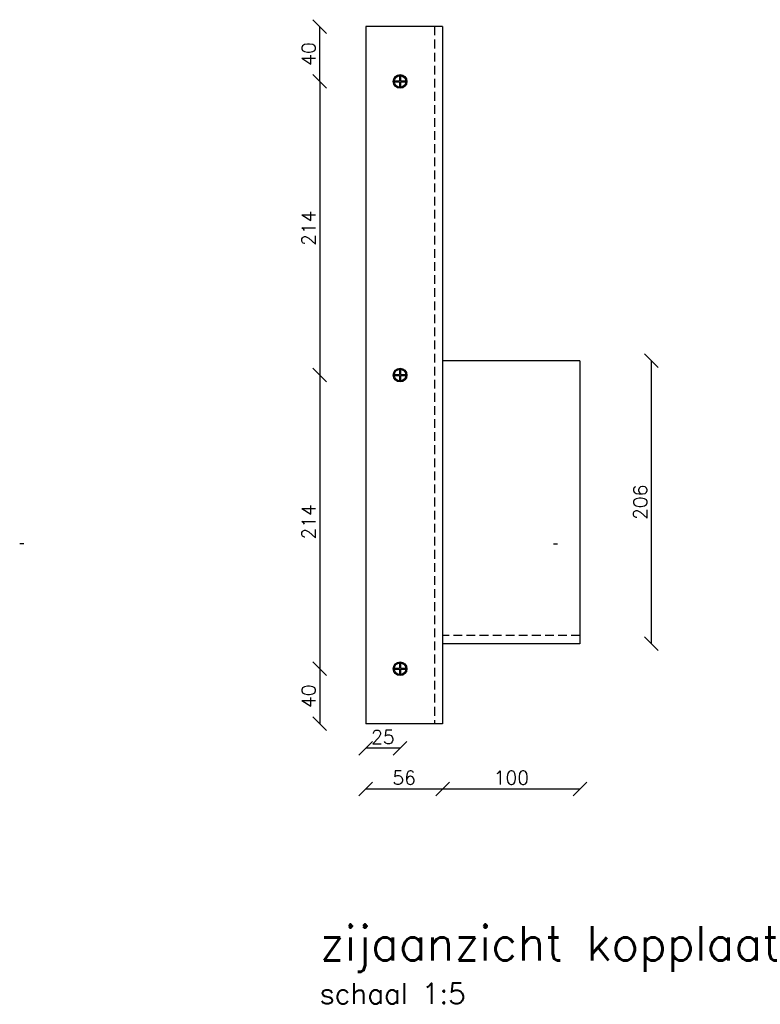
# Model space of a CAD drawing. Header units: metres. Extents: x 153805 to 212562, y 1698 to 57427.
# Tile 21 of 24: x 212023 to 212562, y 6804 to 7521. Entities that reach past the tile are written whole.
import ezdxf

# ---------------------------------------------------------------- set-up
doc = ezdxf.new("R2010")
doc.units = ezdxf.units.M
doc.linetypes.add('HIDDEN', pattern=[9.525, 6.35, -3.175])
doc.layers.add('N-WE-SC-STAALVORM-G', color=140, linetype='Continuous', lineweight=25)
doc.layers.add('TL00_HULPLAAG-profielen', color=211, linetype='Continuous', plot=False)
doc.layers.add('TM00_MAATVOERING', color=1, linetype='Continuous')
doc.layers.add('tt00_tekst', color=7, linetype='Continuous')
doc.styles.add('ROMANS', font='romans.shx')
doc.dimstyles.new('RODOR-DIM-005 MM', dxfattribs={"dimscale": 5, "dimtxt": 2, "dimasz": 2, "dimexe": 1.25, "dimexo": 0.625, "dimtad": 1, "dimdec": 0, "dimzin": 1, "dimdsep": 46, "dimtxsty": 'ROMANS', "dimblk": 'OBLIQUE', "dimcen": 0, "dimse1": 1, "dimse2": 1, "dimclrd": 1, "dimclre": 1, "dimclrt": 2, "dimadec": 0, "dimazin": 0, "dimtfac": 1, "dimtdec": 0, "dimtmove": 2, "dimatfit": 3, "dimfxl": 1, "dimtolj": 1, "dimtzin": 0, "dimlwd": -1, "dimlwe": -1, "dimarcsym": 0})

# ---------------------------------------------------------------- blocks, each defined once
blk = doc.blocks.new('_Oblique')
at = {"color": 0, "linetype": 'ByBlock', "lineweight": -2}
blk.add_line((-0.5, -0.5), (0.5, 0.5), dxfattribs=at)
blk = doc.blocks.new('*D40')
at = {"layer": 'Defpoints', "color": 0, "transparency": 16777216}
for p in [(212241.32, 7515.99), (212299.75, 7515.99), (212299.75, 7476.03)]:
    blk.add_point(p, dxfattribs=at)
at = {"layer": 'TM00_MAATVOERING', "color": 1, "transparency": 16777216}
blk.add_line((212241.32, 7476.03), (212241.32, 7515.99), dxfattribs=at)
at = {"layer": 'TM00_MAATVOERING', "color": 1, "transparency": 16777216, "xscale": 10, "yscale": 10, "zscale": 10}
for p, rotation in [((212241.32, 7515.99), 90), ((212241.32, 7476.03), 270)]:
    blk.add_blockref('_Oblique', p, dxfattribs=dict(at, rotation=rotation))
at = {"layer": 'TM00_MAATVOERING', "color": 2, "transparency": 16777216, "insert": (212233.19, 7496.01), "char_height": 10, "attachment_point": 5, "rotation": 90, "style": 'ROMANS'}
blk.add_mtext('\\A1;40', dxfattribs=at)
blk = doc.blocks.new('*D41')
at = {"layer": 'Defpoints', "color": 0, "transparency": 16777216}
for p in [(212299.75, 7476.03), (212241.32, 7262.27), (212299.75, 7262.27)]:
    blk.add_point(p, dxfattribs=at)
at = {"layer": 'TM00_MAATVOERING', "color": 1, "transparency": 16777216}
blk.add_line((212241.32, 7476.03), (212241.32, 7262.27), dxfattribs=at)
at = {"layer": 'TM00_MAATVOERING', "color": 1, "transparency": 16777216, "xscale": 10, "yscale": 10, "zscale": 10}
for p, rotation in [((212241.32, 7476.03), 90), ((212241.32, 7262.27), 270)]:
    blk.add_blockref('_Oblique', p, dxfattribs=dict(at, rotation=rotation))
at = {"layer": 'TM00_MAATVOERING', "color": 2, "transparency": 16777216, "insert": (212233.19, 7369.15), "char_height": 10, "attachment_point": 5, "rotation": 90, "style": 'ROMANS'}
blk.add_mtext('\\A1;214', dxfattribs=at)
blk = doc.blocks.new('*D42')
at = {"layer": 'Defpoints', "color": 0, "transparency": 16777216}
for p in [(212486.42, 7262.27), (212241.32, 7048.51), (212299.75, 7048.51)]:
    blk.add_point(p, dxfattribs=at)
at = {"layer": 'TM00_MAATVOERING', "color": 1, "transparency": 16777216}
blk.add_line((212241.32, 7262.27), (212241.32, 7048.51), dxfattribs=at)
at = {"layer": 'TM00_MAATVOERING', "color": 1, "transparency": 16777216, "xscale": 10, "yscale": 10, "zscale": 10}
for p, rotation in [((212241.32, 7262.27), 90), ((212241.32, 7048.51), 270)]:
    blk.add_blockref('_Oblique', p, dxfattribs=dict(at, rotation=rotation))
at = {"layer": 'TM00_MAATVOERING', "color": 2, "transparency": 16777216, "insert": (212233.19, 7155.39), "char_height": 10, "attachment_point": 5, "rotation": 90, "style": 'ROMANS'}
blk.add_mtext('\\A1;214', dxfattribs=at)
blk = doc.blocks.new('*D43')
at = {"layer": 'Defpoints', "color": 0, "transparency": 16777216}
for p in [(212299.75, 7048.51), (212241.32, 7008.54), (212299.75, 7008.54)]:
    blk.add_point(p, dxfattribs=at)
at = {"layer": 'TM00_MAATVOERING', "color": 1, "transparency": 16777216}
blk.add_line((212241.32, 7048.51), (212241.32, 7008.54), dxfattribs=at)
at = {"layer": 'TM00_MAATVOERING', "color": 1, "transparency": 16777216, "xscale": 10, "yscale": 10, "zscale": 10}
for p, rotation in [((212241.32, 7048.51), 90), ((212241.32, 7008.54), 270)]:
    blk.add_blockref('_Oblique', p, dxfattribs=dict(at, rotation=rotation))
at = {"layer": 'TM00_MAATVOERING', "color": 2, "transparency": 16777216, "insert": (212233.19, 7028.53), "char_height": 10, "attachment_point": 5, "rotation": 90, "style": 'ROMANS'}
blk.add_mtext('\\A1;40', dxfattribs=at)
blk = doc.blocks.new('*D44')
at = {"layer": 'Defpoints', "color": 0, "transparency": 16777216}
for p in [(212274.73, 7008.54), (212330.73, 7008.54), (212330.73, 6961.04)]:
    blk.add_point(p, dxfattribs=at)
at = {"layer": 'TM00_MAATVOERING', "color": 1, "transparency": 16777216}
blk.add_line((212274.73, 6961.04), (212330.73, 6961.04), dxfattribs=at)
at = {"layer": 'TM00_MAATVOERING', "color": 1, "transparency": 16777216, "xscale": 10, "yscale": 10, "zscale": 10, "rotation": 180}
blk.add_blockref('_Oblique', (212274.73, 6961.04), dxfattribs=at)
at = {"layer": 'TM00_MAATVOERING', "color": 1, "transparency": 16777216, "xscale": 10, "yscale": 10, "zscale": 10}
blk.add_blockref('_Oblique', (212330.73, 6961.04), dxfattribs=at)
at = {"layer": 'TM00_MAATVOERING', "color": 2, "transparency": 16777216, "insert": (212302.73, 6969.16), "char_height": 10, "attachment_point": 5, "style": 'ROMANS'}
blk.add_mtext('\\A1;56', dxfattribs=at)
blk = doc.blocks.new('*D45')
at = {"layer": 'Defpoints', "color": 0, "transparency": 16777216}
for p in [(212274.73, 7048.51), (212299.75, 7048.51), (212274.73, 6990.65)]:
    blk.add_point(p, dxfattribs=at)
at = {"layer": 'TM00_MAATVOERING', "color": 1, "transparency": 16777216}
blk.add_line((212299.75, 6990.65), (212274.73, 6990.65), dxfattribs=at)
at = {"layer": 'TM00_MAATVOERING', "color": 1, "transparency": 16777216, "xscale": 10, "yscale": 10, "zscale": 10, "rotation": 180}
blk.add_blockref('_Oblique', (212274.73, 6990.65), dxfattribs=at)
at = {"layer": 'TM00_MAATVOERING', "color": 1, "transparency": 16777216, "xscale": 10, "yscale": 10, "zscale": 10}
blk.add_blockref('_Oblique', (212299.75, 6990.65), dxfattribs=at)
at = {"layer": 'TM00_MAATVOERING', "color": 2, "transparency": 16777216, "insert": (212287.24, 6998.78), "char_height": 10, "attachment_point": 5, "style": 'ROMANS'}
blk.add_mtext('\\A1;25', dxfattribs=at)
blk = doc.blocks.new('*D46')
at = {"layer": 'Defpoints', "color": 0, "transparency": 16777216}
for p in [(212330.73, 7080.65), (212430.73, 7080.65), (212430.73, 6961.04)]:
    blk.add_point(p, dxfattribs=at)
at = {"layer": 'TM00_MAATVOERING', "color": 1, "transparency": 16777216}
blk.add_line((212330.73, 6961.04), (212430.73, 6961.04), dxfattribs=at)
at = {"layer": 'TM00_MAATVOERING', "color": 1, "transparency": 16777216, "xscale": 10, "yscale": 10, "zscale": 10, "rotation": 180}
blk.add_blockref('_Oblique', (212330.73, 6961.04), dxfattribs=at)
at = {"layer": 'TM00_MAATVOERING', "color": 1, "transparency": 16777216, "xscale": 10, "yscale": 10, "zscale": 10}
blk.add_blockref('_Oblique', (212430.73, 6961.04), dxfattribs=at)
at = {"layer": 'TM00_MAATVOERING', "color": 2, "transparency": 16777216, "insert": (212380.73, 6969.16), "char_height": 10, "attachment_point": 5, "style": 'ROMANS'}
blk.add_mtext('\\A1;100', dxfattribs=at)
blk = doc.blocks.new('*D47')
at = {"layer": 'Defpoints', "color": 0, "transparency": 16777216}
for p in [(212430.66, 7272.72), (212482.66, 7272.72), (212430.66, 7066.73)]:
    blk.add_point(p, dxfattribs=at)
at = {"layer": 'TM00_MAATVOERING', "color": 1, "transparency": 16777216}
blk.add_line((212482.66, 7066.73), (212482.66, 7272.72), dxfattribs=at)
at = {"layer": 'TM00_MAATVOERING', "color": 1, "transparency": 16777216, "xscale": 10, "yscale": 10, "zscale": 10}
for p, rotation in [((212482.66, 7272.72), 90), ((212482.66, 7066.73), 270)]:
    blk.add_blockref('_Oblique', p, dxfattribs=dict(at, rotation=rotation))
at = {"layer": 'TM00_MAATVOERING', "color": 2, "transparency": 16777216, "insert": (212474.53, 7169.73), "char_height": 10, "attachment_point": 5, "rotation": 90, "style": 'ROMANS'}
blk.add_mtext('\\A1;206', dxfattribs=at)

msp = doc.modelspace()

# ---------------------------------------------------------------- linework, layer by layer
at = {"layer": 'N-WE-SC-STAALVORM-G', "flags": 128}
for points in [[(212330.73, 7515.99), (212274.73, 7515.99)], [(212274.73, 7515.99), (212274.73, 7008.54)], [(212330.73, 7515.99), (212330.73, 7008.54)], [(212295.49, 7476.37), (212299.4, 7476.37)], [(212295.49, 7475.67), (212299.4, 7475.67)], [(212299.4, 7480.25), (212299.4, 7476.37)], [(212299.4, 7475.67), (212299.4, 7471.78)], [(212300.16, 7480.25), (212300.16, 7476.37)], [(212300.16, 7476.37), (212303.96, 7476.37)], [(212300.16, 7475.67), (212303.96, 7475.67)], [(212300.16, 7475.67), (212300.16, 7471.78)], [(212430.66, 7272.72), (212330.66, 7272.72)], [(212430.66, 7272.72), (212430.66, 7066.73)], [(212295.5, 7262.65), (212299.42, 7262.65)], [(212295.5, 7261.95), (212299.42, 7261.95)], [(212299.42, 7266.53), (212299.42, 7262.65)], [(212299.42, 7261.95), (212299.42, 7258.06)], [(212300.17, 7266.53), (212300.17, 7262.65)], [(212300.17, 7262.65), (212303.97, 7262.65)], [(212300.17, 7261.95), (212303.97, 7261.95)], [(212300.17, 7261.95), (212300.17, 7258.06)], [(212430.66, 7066.73), (212330.66, 7066.73)], [(212299.42, 7052.77), (212299.42, 7048.89)], [(212300.17, 7052.77), (212300.17, 7048.89)], [(212295.5, 7048.89), (212299.42, 7048.89)], [(212295.5, 7048.18), (212299.42, 7048.18)], [(212299.42, 7048.18), (212299.42, 7044.3)], [(212300.17, 7048.89), (212303.97, 7048.89)], [(212300.17, 7048.18), (212303.97, 7048.18)], [(212300.17, 7048.18), (212300.17, 7044.3)], [(212330.73, 7008.54), (212274.73, 7008.54)]]:
    msp.add_lwpolyline(points, dxfattribs=at)
at = {"layer": 'N-WE-SC-STAALVORM-G', "linetype": 'HIDDEN', "flags": 128}
for points in [[(212324.73, 7515.99), (212324.73, 7008.54)], [(212430.66, 7072.73), (212330.66, 7072.73)]]:
    msp.add_lwpolyline(points, dxfattribs=at)
at = {"layer": 'N-WE-SC-STAALVORM-G'}
for centre, radius in [((212299.72, 7476.03), 5), ((212299.72, 7476.02), 4.23), ((212299.73, 7262.31), 5), ((212299.74, 7262.3), 4.23), ((212299.73, 7048.54), 5), ((212299.74, 7048.53), 4.23)]:
    msp.add_circle(centre, radius, dxfattribs=at)
at = {"layer": 'TL00_HULPLAAG-profielen', "flags": 128}
for points in [[(212025.99, 7139.54), (212022.99, 7139.54)], [(212411.42, 7139.54), (212414.42, 7139.54)]]:
    msp.add_lwpolyline(points, dxfattribs=at)

# ---------------------------------------------------------------- texts
at = {"layer": 'tt00_tekst', "insert": (212241.26, 6861.2), "char_height": 25, "width": 964.7119, "attachment_point": 1, "style": 'ROMANS'}
msp.add_mtext('{\\C4;zijaanzicht kopplaat\\P\\H0.6x;\\C3;schaal 1:5}', dxfattribs=at)

# ---------------------------------------------------------------- dimensions: what is measured, and where the dimension line sits
at = {"layer": 'TM00_MAATVOERING'}
for base, p1, p2, angle, picture, middle in [((212241.32, 7515.99), (212299.75, 7476.03), (212299.75, 7515.99), 90, '*D40', (212233.19, 7496.01)), ((212241.32, 7262.27), (212299.75, 7476.03), (212299.75, 7262.27), 90, '*D41', (212233.19, 7369.15)), ((212482.66, 7272.72), (212430.66, 7066.73), (212430.66, 7272.72), 90, '*D47', (212474.53, 7169.73)), ((212241.32, 7048.51), (212486.42, 7262.27), (212299.75, 7048.51), 90, '*D42', (212233.19, 7155.39)), ((212430.73, 6961.04), (212330.73, 7080.65), (212430.73, 7080.65), 0, '*D46', (212380.73, 6969.16)), ((212241.32, 7008.54), (212299.75, 7048.51), (212299.75, 7008.54), 90, '*D43', (212233.19, 7028.53)), ((212274.73, 6990.65), (212299.75, 7048.51), (212274.73, 7048.51), 0, '*D45', (212287.24, 6998.78)), ((212330.73, 6961.04), (212274.73, 7008.54), (212330.73, 7008.54), 0, '*D44', (212302.73, 6969.16))]:
    dim = msp.add_linear_dim(base=base, p1=p1, p2=p2, angle=angle, dimstyle='RODOR-DIM-005 MM', dxfattribs=at)
    dim.commit()
    dim.dimension.update_dxf_attribs({"geometry": picture, "text_midpoint": middle})

doc.saveas('drawing.dxf')
